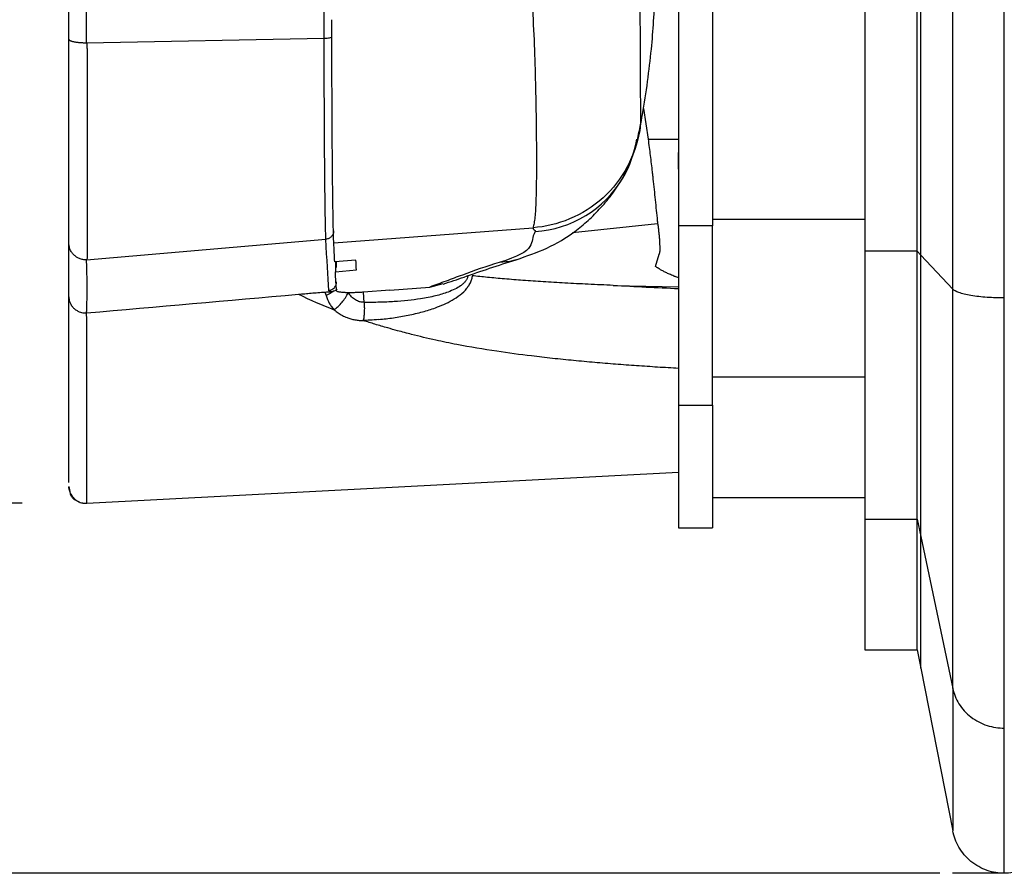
# Model space of a CAD drawing. Header units: millimetres. Extents: x 19 to 819, y 19 to 629.
# Tile 9 of 46: x 351 to 409, y 124 to 175. Entities that reach past the tile are written whole.
import ezdxf

# ---------------------------------------------------------------- set-up
doc = ezdxf.new("R2010")
doc.units = ezdxf.units.MM
doc.header["$LTSCALE"] = 3
doc.layers.add('DIMENSIONS', color=140, linetype='Continuous', lineweight=25)
doc.styles.add('SLDTEXTSTYLE0', font='TXT', dxfattribs={"width": 0.7})
doc.dimstyles.new('SLDDIMSTYLE0', dxfattribs={"dimtxt": 6.474023, "dimasz": 9.906, "dimexe": 0, "dimexo": 0.0625, "dimgap": 1.618506, "dimtad": 0, "dimtih": 1, "dimtoh": 1, "dimrnd": 1e-09, "dimzin": 4, "dimdsep": 46, "dimtxsty": 'SLDTEXTSTYLE0', "dimsah": 1, "dimcen": 0.09, "dimadec": 0, "dimazin": 1, "dimtfac": 1, "dimtofl": 0, "dimtmove": 0, "dimatfit": 3, "dimfxl": 0, "dimfrac": 2, "dimtolj": 1, "dimtzin": 12, "dimarcsym": 0})
doc.dimstyles.new('SLDDIMSTYLE2', dxfattribs={"dimtxt": 6.474023, "dimasz": 9.906, "dimexe": 0, "dimexo": 0.0625, "dimgap": 1.618506, "dimtad": 0, "dimtih": 1, "dimtoh": 1, "dimrnd": 1e-09, "dimzin": 12, "dimdsep": 46, "dimtxsty": 'SLDTEXTSTYLE0', "dimsah": 1, "dimcen": 0.09, "dimadec": 0, "dimazin": 3, "dimtfac": 1, "dimtofl": 0, "dimtmove": 0, "dimatfit": 3, "dimfxl": 0, "dimfrac": 2, "dimtolj": 1, "dimtzin": 12, "dimarcsym": 0})

# ---------------------------------------------------------------- blocks, each defined once
blk = doc.blocks.new('_D')
at = {"layer": 'DIMENSIONS'}
for p, q in [((405.443, 340.377), (295.765, 340.377)), ((305.29, 340.377), (305.29, 271.788)), ((295.671, 260.049), (293.497, 260.049)), ((293.497, 260.049), (293.497, 249.76)), ((314.909, 260.049), (317.083, 260.049)), ((317.083, 260.049), (317.083, 249.76)), ((293.497, 249.76), (295.671, 249.76)), ((317.083, 249.76), (314.909, 249.76)), ((305.29, 124.377), (305.29, 248.311)), ((405.443, 124.377), (295.765, 124.377))]:
    blk.add_line(p, q, dxfattribs=at)
for points in [[(305.29, 340.377), (303.766, 330.471), (306.814, 330.471)], [(305.29, 124.377), (306.814, 134.283), (303.766, 134.283)]]:
    blk.add_solid(points, dxfattribs=at)
at = {"layer": 'DIMENSIONS', "char_height": 6.35, "attachment_point": 1, "style": 'SLDTEXTSTYLE0'}
for s, insert in [('216.0', (292.978, 269.684)), ('8.50', (295.671, 257.945))]:
    blk.add_mtext(s, dxfattribs=dict(at, insert=insert))
blk = doc.blocks.new('_D_5')
at = {"layer": 'DIMENSIONS'}
for p, q in [((351.263, 317.532), (321.175, 317.532)), ((330.7, 317.532), (330.7, 251.127)), ((321.081, 239.388), (318.907, 239.388)), ((318.907, 239.388), (318.907, 229.099)), ((340.319, 239.388), (342.493, 239.388)), ((342.493, 239.388), (342.493, 229.099)), ((318.907, 229.099), (321.081, 229.099)), ((342.493, 229.099), (340.319, 229.099)), ((330.7, 146.224), (330.7, 227.649)), ((351.263, 146.224), (321.175, 146.224))]:
    blk.add_line(p, q, dxfattribs=at)
for points in [[(330.7, 317.532), (329.176, 307.626), (332.224, 307.626)], [(330.7, 146.224), (332.224, 156.13), (329.176, 156.13)]]:
    blk.add_solid(points, dxfattribs=at)
at = {"layer": 'DIMENSIONS', "char_height": 6.35, "attachment_point": 1, "style": 'SLDTEXTSTYLE0'}
for s, insert in [('171.3', (318.388, 249.023)), ('6.74', (321.081, 237.284))]:
    blk.add_mtext(s, dxfattribs=dict(at, insert=insert))

msp = doc.modelspace()

# ---------------------------------------------------------------- linework, layer by layer
for p, q in [((355.064, 173.42), (369.094, 173.682)), ((387.943, 169.531), (388.22, 167.72)), ((388.22, 167.72), (390.02, 167.726)), ((386.754, 165.471), (387.323, 166.796)), ((401.02, 162.984), (392.02, 162.984)), ((369.661, 161.608), (381.424, 162.496)), ((388.767, 162.72), (383.753, 162.195)), ((392.02, 162.608), (390.02, 162.608)), ((355.064, 160.601), (369.196, 161.817)), ((404.108, 161.104), (401.02, 161.104)), ((404.323, 160.876), (404.108, 161.104)), ((404.108, 145.285), (404.108, 161.104)), ((370.966, 160.585), (369.72, 160.486)), ((369.75, 160.488), (369.755, 160.401)), ((369.824, 160.142), (369.823, 160.494)), ((388.649, 160.211), (388.876, 160.933)), ((406.211, 158.869), (404.323, 160.876)), ((404.323, 144.265), (404.323, 160.876)), ((369.755, 160.401), (369.754, 159.884)), ((369.754, 159.884), (371, 160.002)), ((372.979, 158.811), (371.423, 158.691)), ((372.979, 158.811), (375.327, 158.995)), ((375.327, 158.995), (376.119, 159.207)), ((386.156, 159.09), (390.009, 159.002)), ((406.211, 135.287), (406.211, 158.869)), ((371.461, 158.089), (371.423, 158.691)), ((409.253, 132.949), (409.253, 158.347)), ((392.02, 153.696), (401.02, 153.696)), ((390.02, 152.014), (392.02, 152.014)), ((355.073, 146.223), (390.02, 148.055)), ((354.02, 147.222), (354.078, 146.926)), ((392.02, 146.577), (401.02, 146.577)), ((355.073, 146.224), (355.073, 146.229)), ((390.02, 144.777), (392.02, 144.777)), ((401.02, 145.285), (404.108, 145.285)), ((404.108, 145.285), (404.323, 144.265)), ((404.323, 144.265), (406.211, 135.287)), ((401.02, 137.577), (404.108, 137.577)), ((404.108, 137.577), (404.323, 136.486)), ((404.323, 136.486), (406.211, 126.879))]:
    msp.add_line(p, q)
at = {"flags": 128}
msp.add_lwpolyline([(380.432, 160.607), (380.063, 160.506), (379.435, 160.446)], dxfattribs=at)
for centre, radius, start, end in [((381.202, 168.699), 6.422, 329.40557, 351.21032), ((381.142, 168.759), 6.504, 273.65426, 329.21387)]:
    msp.add_arc(centre, radius, start, end)
for points, knots in [([(409.253, 158.347), (409.253, 161.413), (409.253, 164.49), (409.253, 170.652), (409.253, 173.735), (409.253, 182.968), (409.253, 189.137), (409.253, 201.484), (409.253, 207.661), (409.253, 220.017), (409.253, 226.197), (409.253, 238.558), (409.253, 244.738), (409.253, 257.094), (409.253, 263.271), (409.253, 275.617), (409.253, 281.787), (409.253, 291.019), (409.253, 294.102), (409.253, 300.264), (409.253, 303.342), (409.253, 306.408)], [0.0964849, 0.0964849, 0.0964849, 0.0964849, 0.1157842, 0.1157842, 0.1350205, 0.1350205, 0.1734212, 0.1734212, 0.2117322, 0.2117322, 0.25, 0.25, 0.2882678, 0.2882678, 0.3265789, 0.3265789, 0.3649795, 0.3649795, 0.3842158, 0.3842158, 0.4035151, 0.4035151, 0.4035151, 0.4035151]), ([(406.211, 158.869), (406.211, 161.915), (406.211, 164.971), (406.211, 171.091), (406.211, 174.153), (406.211, 183.321), (406.211, 189.447), (406.211, 201.706), (406.211, 207.838), (406.211, 220.106), (406.211, 226.241), (406.211, 238.513), (406.211, 244.649), (406.211, 256.916), (406.211, 263.049), (406.211, 275.308), (406.211, 281.434), (406.211, 290.602), (406.211, 293.664), (406.211, 299.783), (406.211, 302.84), (406.211, 305.885)], [0.0964849, 0.0964849, 0.0964849, 0.0964849, 0.1157842, 0.1157842, 0.1350205, 0.1350205, 0.1734212, 0.1734212, 0.2117322, 0.2117322, 0.25, 0.25, 0.2882678, 0.2882678, 0.3265789, 0.3265789, 0.3649795, 0.3649795, 0.3842158, 0.3842158, 0.4035151, 0.4035151, 0.4035151, 0.4035151]), ([(401.02, 303.651), (401.02, 300.694), (401.02, 297.727), (401.02, 291.788), (401.02, 288.818), (401.02, 279.925), (401.02, 273.984), (401.02, 262.1), (401.02, 256.156), (401.02, 244.268), (401.02, 238.323), (401.02, 226.432), (401.02, 220.487), (401.02, 208.599), (401.02, 202.655), (401.02, 190.771), (401.02, 184.83), (401.02, 175.936), (401.02, 172.966), (401.02, 167.028), (401.02, 164.06), (401.02, 161.104)], [0.0964849, 0.0964849, 0.0964849, 0.0964849, 0.1157842, 0.1157842, 0.1350205, 0.1350205, 0.1734212, 0.1734212, 0.2117322, 0.2117322, 0.25, 0.25, 0.2882678, 0.2882678, 0.3265789, 0.3265789, 0.3649795, 0.3649795, 0.3842158, 0.3842158, 0.4035151, 0.4035151, 0.4035151, 0.4035151]), ([(404.108, 161.104), (404.108, 164.06), (404.108, 167.028), (404.108, 172.966), (404.108, 175.936), (404.108, 184.83), (404.108, 190.771), (404.108, 202.655), (404.108, 208.599), (404.108, 220.487), (404.108, 226.432), (404.108, 238.323), (404.108, 244.268), (404.108, 256.156), (404.108, 262.1), (404.108, 273.984), (404.108, 279.925), (404.108, 288.818), (404.108, 291.788), (404.108, 297.727), (404.108, 300.694), (404.108, 303.651)], [0.0964849, 0.0964849, 0.0964849, 0.0964849, 0.1157842, 0.1157842, 0.1350205, 0.1350205, 0.1734212, 0.1734212, 0.2117322, 0.2117322, 0.25, 0.25, 0.2882678, 0.2882678, 0.3265789, 0.3265789, 0.3649795, 0.3649795, 0.3842158, 0.3842158, 0.4035151, 0.4035151, 0.4035151, 0.4035151]), ([(404.323, 160.876), (404.323, 163.841), (404.323, 166.818), (404.323, 172.775), (404.323, 175.754), (404.323, 184.676), (404.323, 190.636), (404.323, 202.558), (404.323, 208.521), (404.323, 220.448), (404.323, 226.413), (404.323, 238.342), (404.323, 244.307), (404.323, 256.234), (404.323, 262.196), (404.323, 274.119), (404.323, 280.079), (404.323, 289), (404.323, 291.98), (404.323, 297.937), (404.323, 300.913), (404.323, 303.879)], [0.0964849, 0.0964849, 0.0964849, 0.0964849, 0.1157842, 0.1157842, 0.1350205, 0.1350205, 0.1734212, 0.1734212, 0.2117322, 0.2117322, 0.25, 0.25, 0.2882678, 0.2882678, 0.3265789, 0.3265789, 0.3649795, 0.3649795, 0.3842158, 0.3842158, 0.4035151, 0.4035151, 0.4035151, 0.4035151]), ([(392.02, 302.147), (392.02, 301.565), (392.02, 300.404), (392.02, 298.66), (392.02, 296.916), (392.02, 295.172), (392.02, 293.427), (392.02, 291.683), (392.02, 289.939), (392.02, 288.195), (392.02, 286.451), (392.02, 284.707), (392.02, 282.963), (392.02, 281.219), (392.02, 279.475), (392.02, 277.731), (392.02, 275.986), (392.02, 274.242), (392.02, 272.498), (392.02, 270.754), (392.02, 269.01), (392.02, 267.265), (392.02, 265.521), (392.02, 263.777), (392.02, 262.033), (392.02, 260.288), (392.02, 258.544), (392.02, 256.8), (392.02, 255.055), (392.02, 253.311), (392.02, 251.567), (392.02, 249.822), (392.02, 248.078), (392.02, 246.333), (392.02, 244.589), (392.02, 242.845), (392.02, 241.1), (392.02, 239.356), (392.02, 237.611), (392.02, 235.867), (392.02, 234.122), (392.02, 231.735), (392.02, 228.705), (392.02, 225.032), (392.02, 221.359), (392.02, 217.687), (392.02, 214.014), (392.02, 210.342), (392.02, 206.669), (392.02, 202.997), (392.02, 199.324), (392.02, 195.652), (392.02, 191.98), (392.02, 188.308), (392.02, 184.635), (392.02, 180.963), (392.02, 177.291), (392.02, 173.619), (392.02, 169.948), (392.02, 166.275), (392.02, 163.831), (392.02, 162.608)], [0, 0, 0, 0, 0.012677, 0.025341, 0.037992, 0.05063, 0.063256, 0.075869, 0.088471, 0.101062, 0.113641, 0.12621, 0.138768, 0.151317, 0.163855, 0.176384, 0.188905, 0.201416, 0.213919, 0.226415, 0.238902, 0.251383, 0.263856, 0.276323, 0.288783, 0.301238, 0.313687, 0.326131, 0.33857, 0.351005, 0.363436, 0.375862, 0.388286, 0.400706, 0.413123, 0.425538, 0.437951, 0.450363, 0.462773, 0.475182, 0.487591, 0.499999, 0.526122, 0.552247, 0.578379, 0.604521, 0.630675, 0.656845, 0.683034, 0.709247, 0.735485, 0.761752, 0.788052, 0.814387, 0.840761, 0.867177, 0.893639, 0.920148, 0.94671, 0.973326, 1, 1, 1, 1]), ([(354.02, 173.633), (354.02, 174.194), (354.02, 175.317), (354.02, 177.004), (354.02, 178.693), (354.02, 180.383), (354.02, 182.075), (354.02, 183.769), (354.02, 185.464), (354.02, 187.161), (354.02, 188.86), (354.02, 190.561), (354.02, 192.263), (354.02, 193.967), (354.02, 195.672), (354.02, 197.379), (354.02, 199.088), (354.02, 200.799), (354.02, 203.024), (354.02, 205.765), (354.02, 209.022), (354.02, 212.281), (354.02, 215.542), (354.02, 218.805), (354.02, 222.07), (354.02, 225.337), (354.02, 228.607), (354.02, 230.787), (354.02, 231.878)], [0, 0, 0, 0, 0.029351, 0.058694, 0.08803, 0.11736, 0.146685, 0.176006, 0.205324, 0.234641, 0.263957, 0.293274, 0.322593, 0.351915, 0.38124, 0.410571, 0.439909, 0.469254, 0.498607, 0.554351, 0.610069, 0.665768, 0.721456, 0.777141, 0.83283, 0.888531, 0.944252, 1, 1, 1, 1]), ([(355.064, 173.42), (355.065, 173.963), (355.068, 175.055), (355.071, 176.708), (355.074, 178.385), (355.077, 180.086), (355.08, 181.812), (355.083, 183.562), (355.086, 185.337), (355.088, 187.136), (355.09, 188.96), (355.092, 190.809), (355.094, 192.682), (355.096, 194.579), (355.098, 196.5), (355.099, 198.447), (355.101, 200.417), (355.102, 202.36), (355.103, 204.32), (355.104, 206.346), (355.105, 208.534), (355.105, 210.886), (355.106, 213.402), (355.106, 216.081), (355.107, 218.924), (355.107, 221.931), (355.107, 225.102), (355.107, 228.435), (355.107, 230.712), (355.107, 231.878)], [0, 0, 0, 0, 0.028252, 0.056891, 0.085919, 0.115334, 0.145139, 0.175331, 0.205912, 0.236882, 0.26824, 0.299986, 0.33212, 0.364643, 0.397553, 0.430851, 0.464536, 0.498607, 0.530402, 0.56495, 0.602254, 0.642315, 0.685136, 0.730716, 0.779057, 0.830157, 0.884016, 0.940631, 1, 1, 1, 1]), ([(390.02, 194.735), (390.02, 194.105), (390.02, 192.844), (390.02, 190.954), (390.02, 189.064), (390.02, 187.174), (390.02, 185.284), (390.02, 183.394), (390.02, 181.504), (390.02, 179.614), (390.02, 177.724), (390.02, 175.834), (390.02, 173.944), (390.02, 172.055), (390.02, 170.165), (390.02, 168.275), (390.02, 166.386), (390.02, 164.496), (390.02, 163.238), (390.02, 162.608)], [0, 0, 0, 0, 0.058438, 0.116915, 0.175432, 0.233992, 0.292596, 0.351247, 0.409946, 0.468695, 0.527496, 0.586351, 0.645262, 0.70423, 0.763258, 0.822347, 0.881499, 0.940716, 1, 1, 1, 1]), ([(369.094, 173.682), (369.093, 174.231), (369.091, 175.33), (369.088, 176.981), (369.086, 178.633), (369.083, 180.286), (369.081, 181.941), (369.078, 183.597), (369.076, 185.255), (369.074, 186.913), (369.072, 188.573), (369.07, 190.233), (369.068, 191.895), (369.067, 193.004), (369.066, 193.558)], [0, 0, 0, 0, 0.083484, 0.16694, 0.25037, 0.333771, 0.417146, 0.500493, 0.583812, 0.667105, 0.75037, 0.833607, 0.916817, 1, 1, 1, 1]), ([(387.707, 168.166), (387.726, 168.265), (387.784, 168.574), (387.962, 169.588), (388.2, 171.116), (388.417, 172.963), (388.559, 174.708), (388.634, 176.386), (388.637, 178.044), (388.569, 179.605), (388.439, 181.062), (388.234, 182.599), (387.896, 184.431), (387.327, 186.793), (386.664, 189.704), (386.195, 191.782), (385.938, 192.925)], [0, 0, 0, 0, 0.012612, 0.039394, 0.109572, 0.177991, 0.237174, 0.297181, 0.358905, 0.416001, 0.466779, 0.519523, 0.597508, 0.702662, 0.836504, 1, 1, 1, 1]), ([(387.662, 177.297), (387.685, 176.715), (387.731, 175.551), (387.748, 173.9), (387.75, 172.373), (387.755, 171.025), (387.762, 169.917), (387.774, 169.076), (387.763, 168.735), (387.758, 168.577)], [0, 0, 0, 0, 0.146223, 0.292605, 0.437601, 0.5827, 0.728137, 0.873824, 1, 1, 1, 1]), ([(381.376, 175.709), (381.426, 174.882), (381.465, 174.076), (381.496, 173.294), (381.527, 172.511), (381.55, 171.751), (381.568, 171.014), (381.585, 170.276), (381.598, 169.571), (381.608, 168.905), (381.617, 168.239), (381.622, 167.611), (381.624, 167.027), (381.627, 166.444), (381.626, 165.904), (381.621, 165.414), (381.616, 164.925), (381.607, 164.486), (381.594, 164.105), (381.581, 163.724), (381.562, 163.395), (381.534, 163.125), (381.52, 162.99), (381.504, 162.87), (381.486, 162.765), (381.467, 162.66), (381.447, 162.571), (381.424, 162.496)], [0, 0, 0, 0, 0.125, 0.125, 0.125, 0.25, 0.25, 0.25, 0.375, 0.375, 0.375, 0.5, 0.5, 0.5, 0.625, 0.625, 0.625, 0.75, 0.75, 0.75, 0.875, 0.875, 0.875, 0.9375, 0.9375, 0.9375, 1, 1, 1, 1]), ([(369.661, 161.608), (369.66, 161.632), (369.657, 161.68), (369.654, 161.763), (369.651, 161.855), (369.648, 161.955), (369.644, 162.064), (369.641, 162.18), (369.638, 162.304), (369.635, 162.435), (369.632, 162.573), (369.628, 162.718), (369.625, 162.869), (369.623, 163.027), (369.614, 163.512), (369.601, 164.452), (369.584, 166.068), (369.57, 167.946), (369.561, 169.545), (369.556, 170.699), (369.553, 171.335), (369.551, 171.991), (369.549, 172.665), (369.547, 173.356), (369.545, 174.061), (369.544, 174.54), (369.544, 174.78)], [0, 0, 0, 0, 0.020015, 0.03993, 0.059735, 0.079423, 0.098984, 0.118411, 0.137695, 0.156829, 0.175805, 0.194615, 0.213253, 0.231712, 0.249984, 0.37646, 0.500927, 0.625084, 0.750142, 0.784627, 0.819589, 0.854985, 0.890771, 0.926901, 0.963327, 1, 1, 1, 1]), ([(354.02, 173.633), (354.021, 173.625), (354.023, 173.611), (354.039, 173.589), (354.065, 173.568), (354.102, 173.548), (354.147, 173.528), (354.201, 173.51), (354.261, 173.493), (354.328, 173.479), (354.398, 173.466), (354.471, 173.455), (354.544, 173.445), (354.618, 173.438), (354.69, 173.432), (354.76, 173.427), (354.828, 173.424), (354.892, 173.422), (354.953, 173.42), (355.01, 173.42), (355.046, 173.42), (355.064, 173.42)], [0, 0, 0, 0, 0.0628208, 0.1263791, 0.1902766, 0.2540984, 0.3174281, 0.3798622, 0.4410236, 0.5005733, 0.5582178, 0.6137151, 0.6668752, 0.7175597, 0.7656777, 0.8111809, 0.8540577, 0.8943267, 0.9320305, 0.9672302, 1, 1, 1, 1]), ([(354.02, 172.607), (354.02, 172.705), (354.02, 172.915), (354.02, 173.258), (354.02, 173.502), (354.02, 173.633)], [0, 0, 0, 0, 0.287616, 0.620905, 1, 1, 1, 1]), ([(355.064, 173.42), (355.073, 173.323), (355.09, 173.128), (355.102, 172.862), (355.107, 172.596), (355.107, 172.428), (355.107, 172.331)], [0, 0, 0, 0, 0.267569, 0.534344, 0.730751, 1, 1, 1, 1]), ([(369.094, 173.682), (369.149, 173.683), (369.208, 173.686), (369.321, 173.697), (369.374, 173.706), (369.461, 173.726), (369.495, 173.737), (369.539, 173.762), (369.549, 173.774), (369.55, 173.786)], [0, 0, 0, 0, 0.25, 0.25, 0.5, 0.5, 0.75, 0.75, 1, 1, 1, 1]), ([(369.196, 161.817), (369.193, 161.88), (369.19, 161.955), (369.184, 162.133), (369.181, 162.235), (369.172, 162.582), (369.166, 162.868), (369.149, 163.892), (369.138, 164.796), (369.12, 166.955), (369.112, 168.209), (369.103, 170.209), (369.1, 170.895), (369.097, 171.936), (369.097, 172.286), (369.095, 172.983), (369.094, 173.331), (369.094, 173.682)], [0, 0, 0, 0, 0.0625, 0.0625, 0.125, 0.125, 0.25, 0.25, 0.5, 0.5, 0.75, 0.75, 0.875, 0.875, 0.9375, 0.9375, 1, 1, 1, 1]), ([(354.02, 163.015), (354.02, 163.076), (354.02, 163.198), (354.02, 163.393), (354.02, 163.596), (354.02, 163.807), (354.02, 164.028), (354.02, 164.257), (354.02, 164.495), (354.02, 164.986), (354.02, 165.782), (354.02, 166.965), (354.02, 168.255), (354.02, 169.407), (354.02, 170.364), (354.02, 171.092), (354.02, 171.84), (354.02, 172.349), (354.02, 172.607)], [0, 0, 0, 0, 0.0313206, 0.0625865, 0.0938183, 0.1250367, 0.1562625, 0.1875165, 0.2188193, 0.2501917, 0.3748997, 0.4998527, 0.6254921, 0.7509908, 0.8130941, 0.8753245, 0.9367779, 1, 1, 1, 1]), ([(355.107, 172.331), (355.107, 172.202), (355.108, 171.945), (355.107, 171.564), (355.107, 170.888), (355.107, 169.945), (355.107, 168.951), (355.107, 168.184), (355.107, 167.03), (355.107, 165.412), (355.107, 164.029), (355.107, 163.219), (355.108, 162.829), (355.107, 162.46), (355.107, 162.238), (355.107, 162.126)], [0, 0, 0, 0, 0.0295307, 0.0590138, 0.0883468, 0.1874071, 0.283789, 0.3338477, 0.3835803, 0.5866968, 0.7890798, 0.8412521, 0.8937198, 0.9466359, 1, 1, 1, 1]), ([(387.328, 166.808), (387.421, 167.087), (387.603, 167.63), (387.71, 168.283), (387.763, 168.6)], [0, 0, 0, 0, 0.513451, 1, 1, 1, 1]), ([(387.707, 168.162), (387.589, 167.47), (387.355, 166.759), (386.631, 165.418), (386.142, 164.789), (384.973, 163.735), (384.294, 163.31), (382.873, 162.719), (382.134, 162.551), (381.424, 162.496)], [0, 0, 0, 0, 0.25, 0.25, 0.5, 0.5, 0.75, 0.75, 1, 1, 1, 1]), ([(387.758, 168.577), (387.758, 168.547), (387.754, 168.311), (387.729, 168.232), (387.707, 168.162)], [0, 0, 0, 0, 0.125321, 1, 1, 1, 1]), ([(388.22, 167.72), (388.262, 167.399), (388.346, 166.756), (388.422, 166.113), (388.46, 165.79)], [0, 0, 0, 0, 0.498316, 1, 1, 1, 1]), ([(390.016, 165.951), (390.016, 166.122), (390.017, 166.45), (390.018, 166.785), (390.018, 166.946)], [0, 0, 0, 0, 0.519697, 1, 1, 1, 1]), ([(388.46, 165.79), (388.468, 165.72), (388.484, 165.58), (388.5, 165.44), (388.507, 165.37)], [0, 0, 0, 0, 0.4976861, 1, 1, 1, 1]), ([(380.433, 160.607), (381.052, 160.821), (382.332, 161.264), (383.686, 162.085), (384.703, 162.922), (385.448, 163.679), (386.208, 164.602), (386.562, 165.165), (386.752, 165.468)], [0, 0, 0, 0, 0.216055, 0.447227, 0.573249, 0.704819, 0.841481, 1, 1, 1, 1]), ([(388.507, 165.37), (388.552, 164.96), (388.642, 164.137), (388.722, 163.315), (388.762, 162.902)], [0, 0, 0, 0, 0.4986615, 1, 1, 1, 1]), ([(354.02, 161.585), (354.02, 161.62), (354.02, 161.692), (354.02, 161.821), (354.02, 161.972), (354.02, 162.161), (354.02, 162.396), (354.02, 162.685), (354.02, 162.905), (354.02, 163.015)], [0, 0, 0, 0, 0.126098, 0.251597, 0.375308, 0.501243, 0.667964, 0.834086, 1, 1, 1, 1]), ([(388.762, 162.902), (388.765, 162.868), (388.773, 162.799), (388.785, 162.73), (388.791, 162.696)], [0, 0, 0, 0, 0.497013, 1, 1, 1, 1]), ([(369.652, 162.307), (369.652, 162.28), (369.65, 162.253), (369.645, 162.225), (369.64, 162.196), (369.632, 162.167), (369.622, 162.138), (369.6, 162.08), (369.566, 162.024), (369.522, 161.977), (369.478, 161.929), (369.425, 161.89), (369.368, 161.863), (369.34, 161.85), (369.311, 161.839), (369.282, 161.832), (369.253, 161.824), (369.224, 161.819), (369.196, 161.817)], [0.0000267, 0.0000267, 0.0000267, 0.0000267, 0.0935442, 0.0935442, 0.0935442, 0.19174, 0.19174, 0.19174, 0.3881317, 0.3881317, 0.3881317, 0.5845233, 0.5845233, 0.5845233, 0.6827191, 0.6827191, 0.6827191, 0.7808882, 0.7808882, 0.7808882, 0.7808882]), ([(381.557, 162.268), (381.442, 162.074), (381.413, 161.947), (381.361, 161.667), (381.336, 161.526), (381.043, 161.084), (380.551, 160.781), (379.435, 160.446)], [0, 0, 0, 0, 0.25, 0.25, 0.5, 0.5, 1, 1, 1, 1]), ([(388.791, 162.696), (388.801, 162.625), (388.819, 162.482), (388.844, 162.269), (388.864, 162.077), (388.879, 161.906), (388.89, 161.755), (388.897, 161.628), (388.901, 161.542), (388.904, 161.473), (388.908, 161.35), (388.91, 161.238), (388.911, 161.16)], [0, 0, 0, 0, 0.137416, 0.273899, 0.412111, 0.508822, 0.607794, 0.707878, 0.756495, 0.778365, 0.843087, 1, 1, 1, 1]), ([(390.02, 162.608), (390.02, 161.422), (390.02, 160.268), (390.02, 158.095), (390.02, 157.076), (390.02, 155.235), (390.02, 154.413), (390.02, 153.018), (390.02, 152.445), (390.02, 152.014)], [0, 0, 0, 0, 0.25, 0.25, 0.5, 0.5, 0.75, 0.75, 1, 1, 1, 1]), ([(392.02, 152.014), (392.02, 152.445), (392.02, 153.018), (392.02, 154.413), (392.02, 155.235), (392.02, 157.076), (392.02, 158.095), (392.02, 160.268), (392.02, 161.422), (392.02, 162.608)], [0, 0, 0, 0, 0.25, 0.25, 0.5, 0.5, 0.75, 0.75, 1, 1, 1, 1]), ([(355.107, 162.126), (355.108, 162.072), (355.108, 161.964), (355.108, 161.811), (355.108, 161.664), (355.107, 161.525), (355.107, 161.382), (355.108, 161.285), (355.108, 161.22), (355.108, 161.188), (355.108, 161.144), (355.107, 161.04), (355.107, 160.936), (355.108, 160.833), (355.107, 160.782), (355.104, 160.747), (355.102, 160.728), (355.099, 160.709), (355.09, 160.669), (355.078, 160.633), (355.066, 160.605), (355.064, 160.602)], [0, 0, 0, 0, 0.075342, 0.150805, 0.226512, 0.302505, 0.378445, 0.474087, 0.481667, 0.503597, 0.53641, 0.56947, 0.719179, 0.769633, 0.826735, 0.854887, 0.868852, 0.883207, 0.909505, 0.988328, 1, 1, 1, 1]), ([(354.02, 158.406), (354.02, 158.486), (354.02, 158.644), (354.02, 158.895), (354.02, 159.154), (354.02, 159.424), (354.02, 159.703), (354.02, 159.992), (354.02, 160.291), (354.02, 160.599), (354.02, 160.918), (354.02, 161.245), (354.02, 161.471), (354.02, 161.585)], [0, 0, 0, 0, 0.090927, 0.181843, 0.27275, 0.363653, 0.454551, 0.545449, 0.636347, 0.727249, 0.818157, 0.909073, 1, 1, 1, 1]), ([(355.063, 160.602), (355.027, 160.602), (354.954, 160.601), (354.847, 160.614), (354.743, 160.637), (354.644, 160.671), (354.55, 160.714), (354.462, 160.766), (354.38, 160.827), (354.304, 160.895), (354.236, 160.972), (354.175, 161.056), (354.123, 161.147), (354.079, 161.245), (354.046, 161.349), (354.029, 161.442), (354.022, 161.521), (354.021, 161.564), (354.021, 161.585)], [0, 0, 0, 0, 0.067752, 0.134829, 0.200821, 0.26571, 0.329698, 0.393102, 0.456326, 0.519787, 0.583814, 0.648662, 0.714515, 0.781461, 0.849691, 0.919837, 0.959784, 1, 1, 1, 1]), ([(388.911, 161.16), (388.91, 161.122), (388.908, 161.056), (388.888, 160.982), (388.876, 160.945), (388.874, 160.936)], [0, 0, 0, 0, 0.496854, 0.878515, 1, 1, 1, 1]), ([(401.02, 161.104), (401.02, 159.334), (401.02, 157.611), (401.02, 154.365), (401.02, 152.844), (401.02, 150.095), (401.02, 148.868), (401.02, 146.785), (401.02, 145.929), (401.02, 145.285)], [0, 0, 0, 0, 0.25, 0.25, 0.5, 0.5, 0.75, 0.75, 1, 1, 1, 1]), ([(355.066, 157.464), (355.069, 157.543), (355.077, 157.702), (355.085, 157.952), (355.091, 158.21), (355.095, 158.478), (355.097, 158.755), (355.097, 159.04), (355.094, 159.334), (355.09, 159.638), (355.084, 159.95), (355.075, 160.27), (355.068, 160.492), (355.064, 160.602)], [0, 0, 0, 0, 0.091473, 0.182837, 0.274089, 0.36523, 0.456258, 0.547172, 0.637971, 0.728654, 0.819221, 0.90967, 1, 1, 1, 1]), ([(376.129, 159.17), (376.539, 159.307), (377.447, 159.612), (378.811, 160.096), (379.902, 160.44), (380.437, 160.609)], [0, 0, 0, 0, 0.295861, 0.655019, 1, 1, 1, 1]), ([(379.435, 160.446), (378.675, 160.218), (377.922, 159.95), (377.09, 159.642), (376.929, 159.582), (376.608, 159.463), (376.128, 159.284), (375.65, 159.11), (375.327, 158.995)], [0, 0, 0, 0, 0.5, 0.5, 0.625, 0.625, 0.75, 1, 1, 1, 1]), ([(389.477, 159.754), (389.408, 159.786), (389.274, 159.848), (389.115, 159.928), (388.998, 159.992), (388.911, 160.043), (388.84, 160.086), (388.792, 160.117), (388.729, 160.159), (388.678, 160.196), (388.632, 160.229)], [0, 0, 0, 0, 0.233295, 0.451733, 0.548501, 0.646402, 0.763366, 0.804598, 0.824496, 1, 1, 1, 1]), ([(377.587, 159.68), (377.583, 159.655), (377.574, 159.606), (377.549, 159.533), (377.517, 159.462), (377.475, 159.392), (377.425, 159.323), (377.365, 159.256), (377.298, 159.19), (377.221, 159.125), (377.066, 159.009), (376.798, 158.855), (376.311, 158.65), (375.633, 158.452), (374.835, 158.298), (374.017, 158.191), (373.21, 158.124), (372.352, 158.087), (371.764, 158.089), (371.461, 158.089)], [0, 0, 0, 0, 0.011294, 0.022752, 0.034526, 0.046753, 0.059556, 0.073043, 0.087306, 0.102424, 0.118461, 0.175251, 0.241774, 0.358262, 0.495142, 0.610366, 0.732763, 0.862573, 1, 1, 1, 1]), ([(377.63, 159.073), (377.653, 159.11), (377.697, 159.182), (377.752, 159.295), (377.796, 159.409), (377.829, 159.524), (377.842, 159.603), (377.848, 159.642)], [0, 0, 0, 0, 0.2098815, 0.4135726, 0.6122823, 0.8073051, 1, 1, 1, 1]), ([(386.156, 159.09), (385.665, 159.112), (384.715, 159.153), (383.336, 159.225), (382.052, 159.301), (380.863, 159.382), (379.768, 159.468), (378.766, 159.558), (378.132, 159.627), (377.83, 159.66)], [0, 0, 0, 0, 0.176356, 0.341528, 0.495524, 0.638355, 0.770032, 0.890573, 1, 1, 1, 1]), ([(390.02, 159.531), (389.985, 159.545), (389.918, 159.571), (389.824, 159.607), (389.678, 159.666), (389.564, 159.716), (389.477, 159.754)], [0, 0, 0, 0, 0.193838, 0.366779, 0.512526, 1, 1, 1, 1]), ([(369.37, 158.795), (369.395, 158.798), (369.443, 158.804), (369.509, 158.826), (369.565, 158.852), (369.611, 158.881), (369.647, 158.908), (369.674, 158.933), (369.713, 158.973), (369.757, 159.032), (369.799, 159.12), (369.822, 159.207), (369.825, 159.267), (369.826, 159.295)], [0, 0, 0, 0, 0.100826, 0.194279, 0.278288, 0.351422, 0.41269, 0.461544, 0.497732, 0.640095, 0.755376, 0.888313, 1, 1, 1, 1]), ([(369.479, 158.72), (369.466, 158.724), (369.439, 158.733), (369.409, 158.747), (369.388, 158.762), (369.373, 158.778), (369.371, 158.789), (369.37, 158.795)], [0, 0, 0, 0, 0.200522, 0.400068, 0.599351, 0.799091, 1, 1, 1, 1]), ([(369.479, 158.72), (369.502, 158.721), (369.548, 158.725), (369.619, 158.739), (369.666, 158.755), (369.69, 158.764)], [0, 0, 0, 0, 0.314577, 0.648537, 1, 1, 1, 1]), ([(371.168, 158.673), (371.127, 158.671), (371.044, 158.667), (370.922, 158.662), (370.804, 158.659), (370.689, 158.657), (370.579, 158.657), (370.474, 158.658), (370.375, 158.66), (370.283, 158.664), (370.181, 158.671), (370.074, 158.682), (369.972, 158.698), (369.892, 158.72), (369.837, 158.746), (369.829, 158.767), (369.825, 158.777)], [0, 0, 0, 0, 0.054267, 0.108808, 0.16364, 0.218779, 0.274243, 0.330046, 0.386206, 0.442737, 0.499656, 0.589216, 0.68399, 0.784022, 0.889348, 1, 1, 1, 1]), ([(375.66, 157.77), (375.996, 157.892), (376.331, 158.036), (376.813, 158.312), (376.97, 158.414), (377.265, 158.647), (377.403, 158.775), (377.522, 158.924)], [0, 0, 0, 0, 0.5, 0.5, 0.75, 0.75, 1, 1, 1, 1]), ([(377.522, 158.924), (377.542, 158.949), (377.58, 158.997), (377.614, 159.048), (377.63, 159.073)], [0, 0, 0, 0, 0.517672, 1, 1, 1, 1]), ([(390.02, 158.886), (389.379, 158.914), (388.095, 158.97), (386.813, 159.04), (386.171, 159.075)], [0, 0, 0, 0, 0.499707, 1, 1, 1, 1]), ([(409.253, 158.347), (408.925, 158.347), (408.577, 158.358), (407.898, 158.407), (407.569, 158.445), (406.997, 158.543), (406.755, 158.603), (406.394, 158.733), (406.274, 158.802), (406.211, 158.869)], [0, 0, 0, 0, 0.25, 0.25, 0.5, 0.5, 0.75, 0.75, 1, 1, 1, 1]), ([(354.02, 158.406), (354.021, 158.384), (354.022, 158.322), (354.04, 158.204), (354.087, 158.052), (354.175, 157.892), (354.299, 157.744), (354.452, 157.622), (354.615, 157.538), (354.771, 157.489), (354.916, 157.463), (355.016, 157.464), (355.066, 157.464)], [0, 0, 0, 0, 0.04655, 0.126481, 0.24296, 0.369172, 0.487297, 0.615836, 0.736242, 0.822071, 0.910403, 1, 1, 1, 1]), ([(354.02, 152.331), (354.02, 152.413), (354.02, 152.571), (354.02, 152.814), (354.02, 153.052), (354.02, 153.396), (354.02, 153.868), (354.02, 154.541), (354.02, 155.305), (354.02, 156.025), (354.02, 156.614), (354.02, 157.035), (354.02, 157.474), (354.02, 157.929), (354.02, 158.247), (354.02, 158.406)], [0, 0, 0, 0, 0.068553, 0.1329, 0.193057, 0.249043, 0.379264, 0.499347, 0.627458, 0.748914, 0.800001, 0.850546, 0.900655, 0.950436, 1, 1, 1, 1]), ([(367.576, 158.57), (367.699, 158.58), (367.951, 158.602), (368.335, 158.635), (368.734, 158.667), (369.004, 158.688), (369.141, 158.699)], [0, 0, 0, 0, 0.236336, 0.481704, 0.736222, 1, 1, 1, 1]), ([(369.141, 158.699), (369.151, 158.662), (369.171, 158.59), (369.194, 158.519), (369.205, 158.485)], [0, 0, 0, 0, 0.503871, 1, 1, 1, 1]), ([(369.205, 158.485), (369.257, 158.33), (369.32, 158.181), (369.398, 158.04), (369.438, 157.97), (369.481, 157.902), (369.528, 157.836), (369.552, 157.803), (369.576, 157.771), (369.602, 157.74), (369.626, 157.71), (369.652, 157.681), (369.678, 157.652)], [3.7224678, 3.7224678, 3.7224678, 3.7224678, 4.206906, 4.206906, 4.206906, 4.4495003, 4.4495003, 4.4495003, 4.5707975, 4.5707975, 4.5707975, 4.6863054, 4.6863054, 4.6863054, 4.6863054]), ([(369.678, 157.652), (369.761, 157.712), (369.843, 157.78), (369.922, 157.854), (370.001, 157.929), (370.078, 158.01), (370.15, 158.096), (370.222, 158.182), (370.289, 158.272), (370.35, 158.365), (370.411, 158.458), (370.466, 158.554), (370.513, 158.649)], [0, 0, 0, 0, 0.347902, 0.347902, 0.347902, 0.695804, 0.695804, 0.695804, 1.043706, 1.043706, 1.043706, 1.391608, 1.391608, 1.391608, 1.391608]), ([(371.461, 158.089), (371.428, 158.091), (371.363, 158.094), (371.269, 158.107), (371.165, 158.131), (371.052, 158.171), (370.889, 158.257), (370.695, 158.409), (370.576, 158.566), (370.513, 158.649)], [0, 0, 0, 0, 0.082406, 0.162061, 0.239323, 0.351507, 0.468724, 0.718171, 1, 1, 1, 1]), ([(371.423, 158.691), (371.38, 158.687), (371.295, 158.681), (371.21, 158.676), (371.168, 158.673)], [0, 0, 0, 0, 0.500269, 1, 1, 1, 1]), ([(369.678, 157.652), (369.716, 157.62), (369.791, 157.555), (369.912, 157.466), (370.037, 157.385), (370.167, 157.312), (370.301, 157.246), (370.395, 157.209), (370.442, 157.19)], [0, 0, 0, 0, 0.17455, 0.345178, 0.512438, 0.676904, 0.839201, 1, 1, 1, 1]), ([(371.408, 157.014), (371.413, 157.032), (371.422, 157.067), (371.44, 157.141), (371.458, 157.241), (371.472, 157.369), (371.48, 157.505), (371.485, 157.646), (371.485, 157.792), (371.478, 157.915), (371.469, 158.014), (371.464, 158.064), (371.461, 158.089)], [0, 0, 0, 0, 0.063219, 0.125236, 0.249853, 0.374654, 0.500023, 0.625381, 0.75016, 0.874762, 0.93679, 1, 1, 1, 1]), ([(355.073, 146.255), (355.073, 146.272), (355.073, 146.314), (355.073, 146.683), (355.073, 147.309), (355.073, 148.049), (355.073, 148.669), (355.073, 148.998), (355.073, 149.347), (355.073, 149.682), (355.073, 149.991), (355.073, 150.3), (355.073, 150.675), (355.073, 151.117), (355.073, 151.583), (355.073, 152.038), (355.073, 152.492), (355.073, 152.982), (355.073, 153.607), (355.073, 154.346), (355.073, 155.062), (355.073, 155.614), (355.073, 156.04), (355.072, 156.477), (355.074, 156.948), (355.069, 157.282), (355.066, 157.464)], [0, 0, 0, 0, 0.088576, 0.215482, 0.347027, 0.477253, 0.509294, 0.54121, 0.572983, 0.604599, 0.628208, 0.650368, 0.680162, 0.717614, 0.753362, 0.784194, 0.810401, 0.836861, 0.865582, 0.902474, 0.931181, 0.94481, 0.958528, 0.972209, 0.984878, 1, 1, 1, 1]), ([(370.442, 157.19), (370.48, 157.176), (370.555, 157.149), (370.672, 157.114), (370.791, 157.084), (370.952, 157.051), (371.116, 157.028), (371.283, 157.016), (371.367, 157.015), (371.408, 157.014)], [0, 0, 0, 0, 0.127942, 0.254512, 0.380121, 0.505196, 0.753808, 0.877208, 1, 1, 1, 1]), ([(372.311, 157.077), (372.137, 157.062), (371.836, 157.035), (371.535, 157.02), (371.408, 157.014)], [0, 0, 0, 0, 0.580378, 1, 1, 1, 1]), ([(390.02, 154.187), (389.607, 154.212), (388.78, 154.261), (387.542, 154.344), (386.303, 154.435), (385.063, 154.537), (383.821, 154.651), (382.576, 154.778), (381.059, 154.951), (379.171, 155.203), (377.286, 155.518), (375.619, 155.867), (374.45, 156.143), (373.508, 156.391), (372.786, 156.593), (372.113, 156.791), (371.636, 156.942), (371.408, 157.014)], [0, 0, 0, 0, 0.064783, 0.1296246, 0.1945844, 0.2597551, 0.3252361, 0.3910877, 0.4572775, 0.5667315, 0.693458, 0.7623013, 0.8406086, 0.8869758, 0.9194561, 0.9615447, 1, 1, 1, 1]), ([(354.02, 151.19), (354.02, 151.28), (354.02, 151.463), (354.02, 151.754), (354.02, 152.042), (354.02, 152.24), (354.02, 152.331)], [0, 0, 0, 0, 0.245617, 0.500171, 0.771124, 1, 1, 1, 1]), ([(390.02, 152.014), (390.02, 151.419), (390.02, 150.854), (390.02, 149.798), (390.02, 149.307), (390.02, 147.957), (390.02, 147.199), (390.02, 145.989), (390.02, 145.534), (390.02, 144.929), (390.02, 144.777), (390.02, 144.777)], [0, 0, 0, 0, 0.01029116, 0.01029116, 0.02047107, 0.02047107, 0.04070447, 0.04070447, 0.06081062, 0.06081062, 0.08089608, 0.08089608, 0.08089608, 0.08089608]), ([(392.02, 152.014), (392.02, 151.894), (392.02, 151.655), (392.02, 151.307), (392.02, 150.968), (392.02, 150.638), (392.02, 150.317), (392.02, 150.004), (392.02, 149.701), (392.02, 149.407), (392.02, 149.122), (392.02, 148.847), (392.02, 148.58), (392.02, 148.322), (392.02, 148.073), (392.02, 147.833), (392.02, 147.603), (392.02, 147.381), (392.02, 147.169), (392.02, 146.965), (392.02, 146.77), (392.02, 146.585), (392.02, 146.409), (392.02, 146.241), (392.02, 146.083), (392.02, 145.934), (392.02, 145.794), (392.02, 145.662), (392.02, 145.54), (392.02, 145.427), (392.02, 145.323), (392.02, 145.228), (392.02, 145.142), (392.02, 145.065), (392.02, 144.997), (392.02, 144.939), (392.02, 144.889), (392.02, 144.848), (392.02, 144.816), (392.02, 144.794), (392.02, 144.78), (392.02, 144.778), (392.02, 144.777)], [0, 0, 0, 0, 0.0260556, 0.0520321, 0.0779312, 0.103755, 0.1295052, 0.1551838, 0.1807926, 0.2063335, 0.2318086, 0.2572197, 0.2825688, 0.3078579, 0.333089, 0.3582641, 0.3833851, 0.4084543, 0.4334735, 0.4584449, 0.4833704, 0.5082523, 0.5330926, 0.5578934, 0.5826568, 0.6073849, 0.6320799, 0.6567439, 0.681379, 0.7059875, 0.7305714, 0.755133, 0.7796744, 0.8041978, 0.8287054, 0.8531993, 0.8776818, 0.9021551, 0.9266214, 0.9510828, 0.9755416, 1, 1, 1, 1]), ([(354.02, 150.192), (354.02, 150.266), (354.02, 150.418), (354.02, 150.66), (354.02, 150.918), (354.02, 151.098), (354.02, 151.19)], [0, 0, 0, 0, 0.235708, 0.480935, 0.735695, 1, 1, 1, 1]), ([(354.02, 149.333), (354.02, 149.384), (354.02, 149.485), (354.02, 149.647), (354.02, 149.819), (354.02, 150), (354.02, 150.127), (354.02, 150.192)], [0, 0, 0, 0, 0.192018, 0.388014, 0.588, 0.791991, 1, 1, 1, 1]), ([(354.02, 148.649), (354.02, 148.701), (354.02, 148.805), (354.02, 148.972), (354.02, 149.147), (354.02, 149.271), (354.02, 149.333)], [0, 0, 0, 0, 0.254308, 0.505725, 0.75428, 1, 1, 1, 1]), ([(354.02, 148.123), (354.02, 148.163), (354.02, 148.242), (354.02, 148.37), (354.02, 148.505), (354.02, 148.601), (354.02, 148.649)], [0, 0, 0, 0, 0.255599, 0.507452, 0.755579, 1, 1, 1, 1]), ([(354.02, 147.729), (354.02, 147.758), (354.02, 147.817), (354.02, 147.913), (354.02, 148.014), (354.02, 148.087), (354.02, 148.123)], [0, 0, 0, 0, 0.25709, 0.509444, 0.757076, 1, 1, 1, 1]), ([(354.02, 147.446), (354.02, 147.465), (354.02, 147.504), (354.02, 147.572), (354.02, 147.646), (354.02, 147.701), (354.02, 147.729)], [0, 0, 0, 0, 0.248521, 0.49802, 0.748509, 1, 1, 1, 1]), ([(354.075, 146.942), (354.051, 147.008), (354.017, 147.098), (354.024, 147.172), (354.026, 147.191)], [0, 0, 0, 0, 0.736548, 1, 1, 1, 1]), ([(354.065, 146.926), (354.109, 146.822), (354.196, 146.613), (354.457, 146.374), (354.77, 146.235), (354.979, 146.232), (355.081, 146.231)], [0, 0, 0, 0, 0.2509, 0.505063, 0.756393, 1, 1, 1, 1]), ([(354.078, 146.926), (354.083, 146.898), (354.098, 146.801), (354.192, 146.655), (354.28, 146.546), (354.332, 146.497), (354.332, 146.497), (354.332, 146.496), (354.334, 146.495), (354.34, 146.489), (354.367, 146.465), (354.4, 146.433), (354.435, 146.415), (354.446, 146.41)], [0, 0, 0, 0, 0.129428, 0.449989, 0.777865, 0.777913, 0.778042, 0.77854, 0.780502, 0.788283, 0.819276, 0.942808, 1, 1, 1, 1]), ([(354.375, 146.412), (354.375, 146.412), (354.376, 146.412), (354.374, 146.414), (354.369, 146.418), (354.365, 146.421), (354.359, 146.426), (354.353, 146.431), (354.345, 146.437), (354.333, 146.447), (354.306, 146.47), (354.235, 146.539), (354.139, 146.65), (354.118, 146.766), (354.108, 146.822)], [0, 0, 0, 0, 0.0208189, 0.056072, 0.0700368, 0.0822613, 0.093616, 0.1051617, 0.1179011, 0.1325845, 0.1694806, 0.2787071, 0.6489707, 1, 1, 1, 1]), ([(354.55, 146.354), (354.595, 146.326), (354.684, 146.271), (354.799, 146.246), (354.864, 146.234), (354.88, 146.232), (354.884, 146.232), (354.885, 146.231), (354.885, 146.231), (354.885, 146.231), (354.947, 146.223), (355.01, 146.223), (355.073, 146.224)], [0, 0, 0, 0, 0.291598, 0.566836, 0.634132, 0.650917, 0.655147, 0.656224, 0.656504, 0.656579, 0.65661, 1, 1, 1, 1]), ([(401.02, 145.285), (401.02, 144.654), (401.02, 144.056), (401.02, 142.935), (401.02, 142.413), (401.02, 140.976), (401.02, 140.168), (401.02, 138.875), (401.02, 138.388), (401.02, 137.74), (401.02, 137.577), (401.02, 137.577)], [0, 0, 0, 0, 0.01029116, 0.01029116, 0.02047107, 0.02047107, 0.04070447, 0.04070447, 0.06081062, 0.06081062, 0.08089608, 0.08089608, 0.08089608, 0.08089608]), ([(404.108, 137.577), (404.108, 137.577), (404.108, 137.74), (404.108, 138.388), (404.108, 138.875), (404.108, 140.168), (404.108, 140.976), (404.108, 142.413), (404.108, 142.935), (404.108, 144.056), (404.108, 144.654), (404.108, 145.285)], [0, 0, 0, 0, 0.02008547, 0.02008547, 0.04019162, 0.04019162, 0.06042501, 0.06042501, 0.07060492, 0.07060492, 0.08089608, 0.08089608, 0.08089608, 0.08089608]), ([(404.323, 136.486), (404.323, 136.486), (404.323, 136.65), (404.323, 137.305), (404.323, 137.797), (404.323, 139.102), (404.323, 139.917), (404.323, 141.368), (404.323, 141.894), (404.323, 143.026), (404.323, 143.629), (404.323, 144.265)], [0, 0, 0, 0, 0.02008547, 0.02008547, 0.04019162, 0.04019162, 0.06042501, 0.06042501, 0.07060492, 0.07060492, 0.08089608, 0.08089608, 0.08089608, 0.08089608]), ([(406.211, 135.287), (406.274, 134.986), (406.394, 134.677), (406.755, 134.097), (406.997, 133.828), (407.569, 133.388), (407.898, 133.218), (408.577, 132.999), (408.925, 132.949), (409.253, 132.949)], [0, 0, 0, 0, 0.25, 0.25, 0.5, 0.5, 0.75, 0.75, 1, 1, 1, 1]), ([(406.211, 135.287), (406.211, 134.615), (406.211, 133.979), (406.211, 132.772), (406.211, 132.206), (406.211, 130.638), (406.211, 129.751), (406.211, 128.323), (406.211, 127.782), (406.211, 127.061), (406.211, 126.879), (406.211, 126.879)], [0, 0, 0, 0, 0.125, 0.125, 0.25, 0.25, 0.5, 0.5, 0.75, 0.75, 1, 1, 1, 1]), ([(409.253, 124.377), (409.253, 124.377), (409.253, 124.56), (409.253, 125.287), (409.253, 125.833), (409.253, 127.277), (409.253, 128.177), (409.253, 129.773), (409.253, 130.352), (409.253, 131.594), (409.253, 132.253), (409.253, 132.949)], [0, 0, 0, 0, 0.02008547, 0.02008547, 0.04019162, 0.04019162, 0.06042501, 0.06042501, 0.07060492, 0.07060492, 0.08089608, 0.08089608, 0.08089608, 0.08089608]), ([(409.253, 124.377), (408.925, 124.377), (408.577, 124.431), (407.898, 124.666), (407.569, 124.848), (406.997, 125.319), (406.755, 125.606), (406.394, 126.226), (406.274, 126.557), (406.211, 126.879)], [0, 0, 0, 0, 0.25, 0.25, 0.5, 0.5, 0.75, 0.75, 1, 1, 1, 1]), ([(412.295, 126.879), (412.231, 126.557), (412.112, 126.226), (411.75, 125.606), (411.508, 125.319), (410.936, 124.848), (410.607, 124.666), (409.929, 124.431), (409.581, 124.377), (409.253, 124.377)], [0, 0, 0, 0, 0.25, 0.25, 0.5, 0.5, 0.75, 0.75, 1, 1, 1, 1])]:
    msp.add_open_spline(points, degree=3, knots=knots)
for points in [[(381.424, 162.496), (381.4, 162.413), (381.602, 162.344), (381.557, 162.268)], [(369.37, 158.795), (369.312, 159.626), (369.254, 160.634), (369.196, 161.817)], [(369.72, 160.486), (369.7, 160.841), (369.681, 161.215), (369.661, 161.608)], [(371, 160.002), (370.989, 160.19), (370.977, 160.384), (370.966, 160.585)], [(369.825, 158.777), (369.801, 159.119), (369.778, 159.487), (369.754, 159.884)], [(369.141, 158.699), (369.256, 158.708), (369.369, 158.715), (369.479, 158.72)], [(369.69, 158.764), (369.539, 158.656), (369.374, 158.561), (369.205, 158.485)], [(369.69, 158.764), (369.753, 158.788), (369.814, 158.823), (369.866, 158.864)], [(355.066, 157.463), (359.236, 157.833), (363.406, 158.202), (367.576, 158.57)], [(367.576, 158.57), (368.27, 158.234), (368.972, 157.93), (369.678, 157.652)], [(374.909, 157.533), (375.16, 157.601), (375.411, 157.679), (375.66, 157.77)], [(372.311, 157.077), (372.6, 157.105), (372.889, 157.139), (373.179, 157.181)], [(373.179, 157.181), (373.468, 157.222), (373.757, 157.271), (374.045, 157.329)], [(374.045, 157.329), (374.334, 157.387), (374.622, 157.454), (374.909, 157.533)]]:
    msp.add_open_spline(points, degree=3)
at = {"layer": 'DIMENSIONS'}
msp.add_line((409.253, 124.377), (406.198, 124.377), dxfattribs=at)

# ---------------------------------------------------------------- dimensions: what is measured, and where the dimension line sits
for base, p1, p2, angle, dimstyle, picture, middle in [((305.29, 340.377), (409.253, 124.377), (409.253, 340.377), 90, 'SLDDIMSTYLE0', '_D', (305.29, 260.049)), ((330.7, 146.224), (355.073, 317.532), (355.073, 146.224), 89.99995, 'SLDDIMSTYLE2', '_D_5', (330.7, 239.388))]:
    dim = msp.add_linear_dim(base=base, p1=p1, p2=p2, angle=angle, dimstyle=dimstyle, dxfattribs=at)
    dim.commit()
    dim.dimension.update_dxf_attribs({"geometry": picture, "text_midpoint": middle, "dimtype": 160})

doc.saveas('drawing.dxf')
